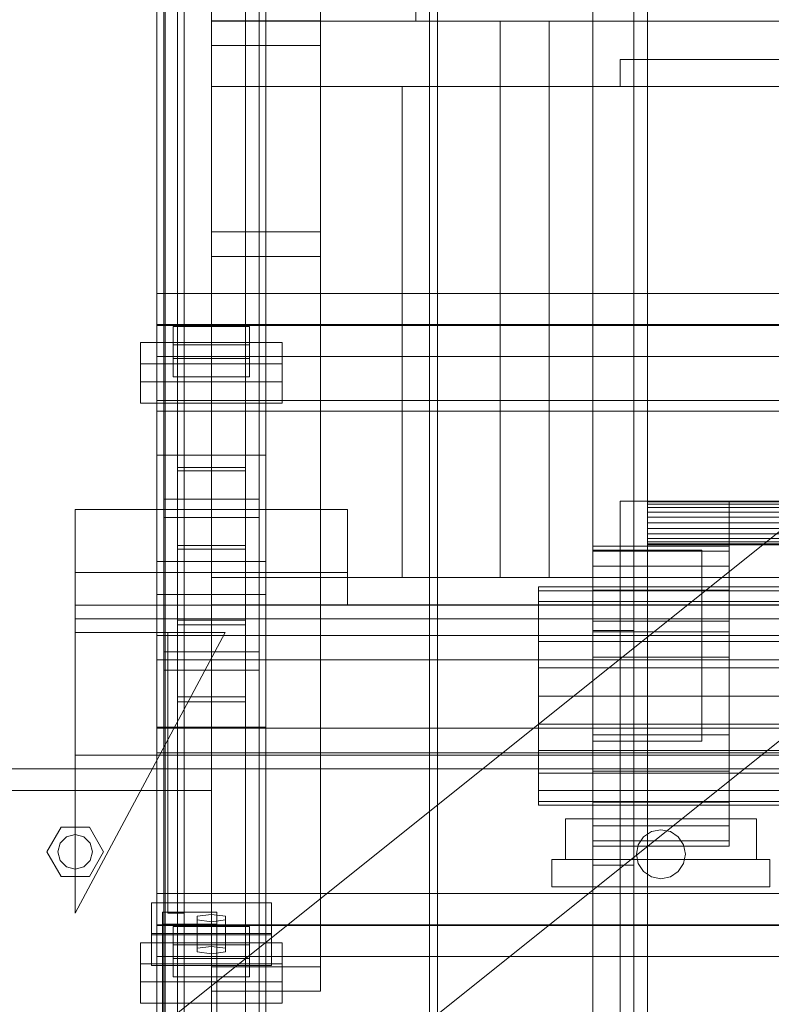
# Model space of a CAD drawing. Header units: millimetres. Extents: x -1970 to 61924, y -58230 to 6847.
# Tile 7 of 256: x -1550 to -1274, y -35097 to -34735. Entities that reach past the tile are written whole.
import ezdxf

# ---------------------------------------------------------------- set-up
doc = ezdxf.new("R2010")
doc.units = ezdxf.units.MM
for name, color, linetype, lineweight in [('COTAS_O', 1, 'Continuous', 0), ('COTAS_P', 1, 'Continuous', 0), ('frontal_briquetadora', 7, 'Continuous', 0), ('frontal_C03', 7, 'Continuous', 0), ('frontal_secador', 7, 'Continuous', 0), ('frontal_tolva', 7, 'Continuous', 0)]:
    doc.layers.add(name, color=color, linetype=linetype, lineweight=lineweight)
doc.dimstyles.new('R19_100', dxfattribs={"dimtxt": 250, "dimasz": 150, "dimexe": 150, "dimexo": 80, "dimgap": 100, "dimtad": 1, "dimtih": 1, "dimtoh": 1, "dimdsep": 46, "dimcen": 0.09, "dimadec": 0, "dimazin": 0, "dimtfac": 1, "dimtdec": 4, "dimtofl": 0, "dimtmove": 0, "dimatfit": 3, "dimfxl": 1, "dimtolj": 1, "dimtzin": 0, "dimarcsym": 0})

# ---------------------------------------------------------------- blocks, each defined once
blk = doc.blocks.new('DIM_R26_43')
at = {"layer": 'COTAS_P'}
for p, q in [((-1750, -34600), (-1600, -34555)), ((2600, -34600), (2450, -34555)), ((-1750, -35500), (-1750, -34600)), ((-1750, -34600), (2600, -34600)), ((-1750, -34600), (-1600, -34645)), ((2600, -34600), (2450, -34645)), ((2600, -35500), (2600, -34600))]:
    blk.add_line(p, q, dxfattribs=at)
blk.add_text('4350 P', height=250, dxfattribs=at).set_placement((425, -34500))
blk = doc.blocks.new('DIM_R26_50')
at = {"layer": 'COTAS_O'}
for p, q in [((-1480, -33670), (-780, -33670)), ((-780, -33670), (-825, -33820)), ((-780, -36000), (-780, -33670)), ((-780, -33670), (-735, -33820)), ((-780, -36000), (-825, -35850)), ((-780, -36000), (-735, -35850)), ((-1480, -36000), (-780, -36000))]:
    blk.add_line(p, q, dxfattribs=at)
blk.add_text('2330 O', height=250, rotation=90, dxfattribs=at).set_placement((-880, -34835))
blk = doc.blocks.new('DIM_R26_51')
at = {"layer": 'COTAS_O'}
for p, q in [((-1480, -35300), (-1330, -35255)), ((490, -35300), (340, -35255)), ((-1480, -36000), (-1480, -35300)), ((-1480, -35300), (490, -35300)), ((-1480, -35300), (-1330, -35345)), ((490, -35300), (340, -35345)), ((490, -36000), (490, -35300))]:
    blk.add_line(p, q, dxfattribs=at)
blk.add_text('1970 O', height=250, dxfattribs=at).set_placement((-495, -35200))
blk = doc.blocks.new('DIM_R26_52')
at = {"layer": 'COTAS_O'}
for p, q in [((-1400, -33000), (-700, -33000)), ((-700, -33000), (-745, -33150)), ((-700, -36000), (-700, -33000)), ((-700, -33000), (-655, -33150)), ((-700, -36000), (-745, -35850)), ((-700, -36000), (-655, -35850)), ((-1400, -36000), (-700, -36000))]:
    blk.add_line(p, q, dxfattribs=at)
blk.add_text('3000 O', height=250, rotation=90, dxfattribs=at).set_placement((-800, -34500))
blk = doc.blocks.new('DIM_R26_53')
at = {"layer": 'COTAS_O'}
for p, q in [((-1400, -35300), (-1250, -35255)), ((1400, -35300), (1250, -35255)), ((-1400, -36000), (-1400, -35300)), ((-1400, -35300), (1400, -35300)), ((-1400, -35300), (-1250, -35345)), ((1400, -35300), (1250, -35345)), ((1400, -36000), (1400, -35300))]:
    blk.add_line(p, q, dxfattribs=at)
blk.add_text('2800 O', height=250, dxfattribs=at).set_placement((0, -35200))

msp = doc.modelspace()

# ---------------------------------------------------------------- linework, layer by layer
at = {"layer": 'frontal_briquetadora'}
for p, q in [((-1480, -34704), (-1480, -34736)), ((-1405, -34724), (-1405, -34736)), ((-1325, -34736), (-1325, -34724)), ((-1405, -34735), (-1405, -34736)), ((-1325, -34736), (-1325, -34735)), ((-1480, -34736), (-570, -34736)), ((-1480, -34760), (-1480, -34736)), ((-1480, -34736), (-460, -34736)), ((-1405, -34736), (-1325, -34736)), ((-1356, -34736), (-1374, -34736)), ((-1374, -34736), (-1374, -34940)), ((-1356, -34736), (-1356, -34940)), ((-1330, -34760), (-1330, -34750)), ((-1330, -34750), (-460, -34750)), ((-1480, -34760), (-500, -34760)), ((-1410, -34760), (-1400, -34760)), ((-1410, -34940), (-1410, -34760)), ((-1400, -34940), (-1400, -34760)), ((-1330, -34760), (-500, -34760)), ((-1480, -35980), (-1480, -34940)), ((-1480, -34940), (-500, -34940)), ((-1410, -34940), (-1400, -34940)), ((-1356, -34940), (-1374, -34940)), ((-1330, -34940), (-500, -34940)), ((-1330, -34950), (-1330, -34940)), ((-1480, -35980), (-1480, -34950)), ((-1480, -34950), (-1330, -34950)), ((-1330, -35980), (-1330, -34950)), ((-1330, -34950), (340, -34950)), ((-1330, -34950), (-320, -34950))]:
    msp.add_line(p, q, dxfattribs=at)
at = {"layer": 'frontal_C03'}
for p, q in [((-1500, -34875.113), (-1500, -32314.944)), ((-1500, -32318.841), (-1500, -34879.011)), ((-1497, -35975), (-1497, -32996.942)), ((-1490, -35975), (-1490, -32996.942)), ((-1497, -35975), (-1497, -33266.434)), ((-1490, -35975), (-1490, -33266.434)), ((-1497, -35975), (-1497, -33805.417)), ((-1490, -35975), (-1490, -33805.417)), ((-1492.5, -34957.413), (-1492.5, -34362.453)), ((-1467.5, -34362.453), (-1467.5, -34957.413)), ((-1492.5, -34983.77), (-1492.5, -34388.81)), ((-1467.5, -34983.77), (-1467.5, -34388.81)), ((-1497, -35975), (-1497, -34411.773)), ((-1490, -35975), (-1490, -34411.773)), ((-1480, -34813.291), (-1480, -34466.384)), ((-1440, -34466.384), (-1440, -34813.291)), ((-1480, -34475.367), (-1480, -34822.274)), ((-1440, -34822.274), (-1440, -34475.367)), ((-1500, -34895.125), (-1500, -34625.634)), ((-1460, -34625.634), (-1460, -34895.125)), ((-1497.5, -34967.223), (-1497.5, -34641.754)), ((-1462.5, -34641.754), (-1462.5, -34967.223)), ((-1497.5, -34973.96), (-1497.5, -34648.492)), ((-1462.5, -34973.96), (-1462.5, -34648.492)), ((-1500, -34934.104), (-1500, -34664.612)), ((-1460, -34934.104), (-1460, -34664.612)), ((-1500, -34946.23), (-1500, -34676.738)), ((-1460, -34676.738), (-1460, -34946.23)), ((-1500, -34994.953), (-1500, -34725.461)), ((-1460, -34994.953), (-1460, -34725.461)), ((-1480, -34744.859), (-1480, -34735.876)), ((-1480, -34735.876), (-1440, -34735.876)), ((-1480, -35082.782), (-1480, -34735.876)), ((-1440, -34735.876), (-1440, -34744.859)), ((-1440, -34735.876), (-1440, -35082.782)), ((-1440, -34744.859), (-1480, -34744.859)), ((-1480, -34744.859), (-1480, -35091.765)), ((-1440, -35091.765), (-1440, -34744.859)), ((-1440, -34813.291), (-1480, -34813.291)), ((-1480, -34813.291), (-1480, -34822.274)), ((-1440, -34822.274), (-1440, -34813.291)), ((-1480, -34822.274), (-1440, -34822.274)), ((-1500, -34847.273), (-1500, -34835.865)), ((-1500, -34835.865), (1500, -34835.865)), ((-1500, -34847.558), (-1500, -34835.865)), ((1500, -34847.273), (-1500, -34847.273)), ((-1500, -34847.273), (-1500, -34858.967)), ((1500, -34847.558), (-1500, -34847.558)), ((-1500, -34847.558), (-1500, -34858.967)), ((-1494, -34854.682), (-1494, -34847.945)), ((-1494, -34847.945), (-1466, -34847.945)), ((-1494, -34859.638), (-1494, -34847.945)), ((-1466, -34847.945), (-1466, -34854.682)), ((-1466, -34847.945), (-1466, -34859.638)), ((-1506, -34868.245), (-1506, -34853.872)), ((-1506, -34853.872), (-1454, -34853.872)), ((-1506, -34861.667), (-1506, -34853.872)), ((-1454, -34853.872), (-1454, -34868.245)), ((-1454, -34853.872), (-1454, -34861.667)), ((-1466, -34854.682), (-1494, -34854.682)), ((-1494, -34854.682), (-1494, -34866.376)), ((-1466, -34866.376), (-1466, -34854.682)), ((-1454, -34861.667), (-1506, -34861.667)), ((-1506, -34861.667), (-1506, -34876.04)), ((-1500, -34858.967), (1500, -34858.967)), ((-1466, -34859.638), (-1494, -34859.638)), ((-1494, -34859.638), (-1494, -34866.376)), ((-1466, -34866.376), (-1466, -34859.638)), ((-1454, -34876.04), (-1454, -34861.667)), ((-1454, -34868.245), (-1506, -34868.245)), ((-1506, -34868.245), (-1506, -34876.04)), ((-1494, -34866.376), (-1466, -34866.376)), ((-1454, -34876.04), (-1454, -34868.245)), ((-1506, -34876.04), (-1454, -34876.04)), ((-1270, -34875.113), (-1500, -34875.113)), ((-1500, -34875.113), (-1500, -34879.011)), ((-1500, -34879.011), (-1270, -34879.011)), ((-1460, -34895.125), (-1500, -34895.125)), ((-1500, -34895.125), (-1500, -34934.104)), ((-1500, -35164.617), (-1500, -34895.125)), ((-1460, -34934.104), (-1460, -34895.125)), ((-1460, -34895.125), (-1460, -35164.617)), ((-1492.5, -34929.599), (-1492.5, -34899.63)), ((-1492.5, -34899.63), (-1467.5, -34899.63)), ((-1492.5, -34899.63), (-1492.5, -34955.607)), ((-1467.5, -34900.942), (-1492.5, -34900.942)), ((-1492.5, -34900.942), (-1492.5, -34928.287)), ((-1492.5, -35404.303), (-1492.5, -34900.942)), ((-1467.5, -34899.63), (-1467.5, -34929.599)), ((-1467.5, -34955.607), (-1467.5, -34899.63)), ((-1467.5, -34928.287), (-1467.5, -34900.942)), ((-1467.5, -34900.942), (-1467.5, -35404.303)), ((-1497.5, -34917.983), (-1497.5, -34911.246)), ((-1497.5, -34911.246), (-1462.5, -34911.246)), ((-1497.5, -35236.714), (-1497.5, -34911.246)), ((-1462.5, -34911.246), (-1462.5, -34917.983)), ((-1462.5, -34911.246), (-1462.5, -35236.714)), ((-1530, -34938.129), (-1530, -34915.082)), ((-1530, -34915.082), (-1430, -34915.082)), ((-1530, -34950.129), (-1530, -34915.082)), ((-1430, -34915.082), (-1430, -34938.129)), ((-1430, -34915.082), (-1430, -34950.129)), ((-1462.5, -34917.983), (-1497.5, -34917.983)), ((-1497.5, -35243.452), (-1497.5, -34917.983)), ((-1462.5, -35243.452), (-1462.5, -34917.983)), ((-1492.5, -34928.287), (-1467.5, -34928.287)), ((-1492.5, -35431.648), (-1492.5, -34928.287)), ((-1467.5, -34929.599), (-1492.5, -34929.599)), ((-1492.5, -34929.599), (-1492.5, -34985.576)), ((-1467.5, -35431.648), (-1467.5, -34928.287)), ((-1467.5, -34929.599), (-1467.5, -34985.576)), ((-1500, -34934.104), (-1460, -34934.104)), ((-1500, -35203.595), (-1500, -34934.104)), ((-1460, -35203.595), (-1460, -34934.104)), ((-1430, -34938.129), (-1530, -34938.129)), ((-1530, -34938.129), (-1530, -34950.129)), ((-1430, -34950.129), (-1430, -34938.129)), ((-1460, -34946.23), (-1500, -34946.23)), ((-1500, -34946.23), (-1500, -34994.953)), ((-1500, -35215.722), (-1500, -34946.23)), ((-1460, -34994.953), (-1460, -34946.23)), ((-1460, -34946.23), (-1460, -35215.722)), ((-1530, -34950.129), (-1530, -34955.129)), ((1530, -34950.129), (-1530, -34950.129)), ((-1530, -34950.129), (-1430, -34950.129)), ((1530, -34955.129), (-1530, -34955.129)), ((-1530, -34955.129), (-1530, -35005.129)), ((-1467.5, -34955.607), (-1492.5, -34955.607)), ((-1492.5, -34955.607), (-1492.5, -34985.576)), ((-1467.5, -34985.576), (-1467.5, -34955.607)), ((-1492.5, -34983.77), (-1492.5, -34957.413)), ((-1492.5, -34957.413), (-1467.5, -34957.413)), ((-1467.5, -34957.413), (-1467.5, -34983.77)), ((-1530, -35063.129), (-1475, -34960.129)), ((-1475, -34960.129), (-1530, -34960.129)), ((-1530, -34960.129), (-1530, -35063.129)), ((-1500, -34970.211), (-1500, -34961.228)), ((-1500, -34961.228), (1500, -34961.228)), ((-1500, -34995.334), (-1500, -34961.228)), ((-1496, -35063.129), (-1496, -34960.129)), ((-1496, -34960.129), (-1490, -34960.129)), ((-1490, -35063.129), (-1490, -34960.129)), ((-1462.5, -34967.223), (-1497.5, -34967.223)), ((-1497.5, -34967.223), (-1497.5, -34973.96)), ((-1462.5, -34973.96), (-1462.5, -34967.223)), ((1500, -34970.211), (-1500, -34970.211)), ((-1500, -34970.211), (-1500, -35004.317)), ((-1497.5, -34973.96), (-1462.5, -34973.96)), ((-1467.5, -34983.77), (-1492.5, -34983.77)), ((-1492.5, -34985.576), (-1467.5, -34985.576)), ((-1500, -34994.953), (-1460, -34994.953)), ((-1500, -35264.444), (-1500, -34994.953)), ((1500, -34995.334), (-1500, -34995.334)), ((-1500, -34995.334), (-1500, -35004.317)), ((-1460, -35264.444), (-1460, -34994.953)), ((-1530, -35005.129), (-1530, -35010.129)), ((1530, -35005.129), (-1530, -35005.129)), ((-1500, -35004.317), (1500, -35004.317)), ((-1580, -35010.129), (-1480, -35010.129)), ((1530, -35010.129), (-1530, -35010.129)), ((-1480, -35018.129), (-1480, -35010.129)), ((-1580, -35018.129), (-1480, -35018.129)), ((-1563, -35018.129), (-1497, -35018.129)), ((-1497, -35018.129), (-1490, -35018.129)), ((-1497, -35975), (-1497, -35018.129)), ((-1490, -35975), (-1490, -35018.129)), ((-1540.4, -35040.629), (-1535.2, -35031.622)), ((-1535.543, -35037.429), (-1533.2, -35035.086)), ((-1535.2, -35031.622), (-1524.8, -35031.622)), ((-1533.2, -35035.086), (-1530, -35034.229)), ((-1530, -35034.229), (-1526.8, -35035.086)), ((-1526.8, -35035.086), (-1524.457, -35037.429)), ((-1524.8, -35031.622), (-1519.6, -35040.629)), ((-1536.4, -35040.629), (-1535.543, -35037.429)), ((-1524.457, -35037.429), (-1523.6, -35040.629)), ((-1535.2, -35049.635), (-1540.4, -35040.629)), ((-1535.543, -35043.829), (-1536.4, -35040.629)), ((-1519.6, -35040.629), (-1524.8, -35049.635)), ((-1523.6, -35040.629), (-1524.457, -35043.829)), ((-1533.2, -35046.171), (-1535.543, -35043.829)), ((-1524.457, -35043.829), (-1526.8, -35046.171)), ((-1530, -35047.029), (-1533.2, -35046.171)), ((-1526.8, -35046.171), (-1530, -35047.029)), ((-1524.8, -35049.635), (-1535.2, -35049.635)), ((-1500, -35067.358), (-1500, -35055.95)), ((-1500, -35055.95), (1500, -35055.95)), ((-1500, -35067.643), (-1500, -35055.95)), ((-1502, -35070.566), (-1502, -35059.337)), ((-1502, -35059.337), (-1458, -35059.337)), ((-1502, -35071.031), (-1502, -35059.337)), ((-1458, -35059.337), (-1458, -35070.566)), ((-1458, -35059.337), (-1458, -35071.031)), ((-1498, -35067.197), (-1498, -35062.706)), ((-1498, -35062.706), (-1478, -35062.706)), ((-1498, -35123.512), (-1498, -35062.706)), ((-1490, -35063.129), (-1496, -35063.129)), ((-1480, -35063.604), (-1485.196, -35064.278)), ((-1474.804, -35064.278), (-1480, -35063.604)), ((-1480, -35075.298), (-1480, -35063.604)), ((-1478, -35062.706), (-1478, -35067.197)), ((-1478, -35062.706), (-1478, -35123.512)), ((1500, -35067.358), (-1500, -35067.358)), ((-1500, -35067.358), (-1500, -35079.051)), ((-1478, -35067.197), (-1498, -35067.197)), ((-1498, -35067.197), (-1498, -35128.003)), ((-1485.196, -35064.278), (-1485.196, -35065.625)), ((-1485.196, -35075.971), (-1485.196, -35064.278)), ((-1485.196, -35065.625), (-1480, -35066.299)), ((-1485.196, -35077.319), (-1485.196, -35065.625)), ((-1480, -35066.299), (-1474.804, -35065.625)), ((-1480, -35066.299), (-1480, -35077.992)), ((-1478, -35128.003), (-1478, -35067.197)), ((-1474.804, -35065.625), (-1474.804, -35064.278)), ((-1474.804, -35075.971), (-1474.804, -35064.278)), ((-1474.804, -35077.319), (-1474.804, -35065.625)), ((-1458, -35070.566), (-1502, -35070.566)), ((-1502, -35070.566), (-1502, -35082.259)), ((-1458, -35071.031), (-1502, -35071.031)), ((-1502, -35071.031), (-1502, -35082.259)), ((1500, -35067.643), (-1500, -35067.643)), ((-1500, -35067.643), (-1500, -35079.051)), ((-1494, -35074.767), (-1494, -35068.03)), ((-1494, -35068.03), (-1466, -35068.03)), ((-1494, -35079.723), (-1494, -35068.03)), ((-1466, -35068.03), (-1466, -35074.767)), ((-1466, -35068.03), (-1466, -35079.723)), ((-1458, -35082.259), (-1458, -35070.566)), ((-1458, -35082.259), (-1458, -35071.031)), ((-1506, -35088.329), (-1506, -35073.956)), ((-1506, -35073.956), (-1454, -35073.956)), ((-1506, -35081.752), (-1506, -35073.956)), ((-1466, -35074.767), (-1494, -35074.767)), ((-1494, -35074.767), (-1494, -35086.46)), ((-1466, -35086.46), (-1466, -35074.767)), ((-1454, -35073.956), (-1454, -35088.329)), ((-1454, -35073.956), (-1454, -35081.752)), ((-1485.196, -35075.971), (-1480, -35075.298)), ((-1485.196, -35077.319), (-1485.196, -35075.971)), ((-1480, -35077.992), (-1485.196, -35077.319)), ((-1480, -35075.298), (-1474.804, -35075.971)), ((-1474.804, -35077.319), (-1480, -35077.992)), ((-1474.804, -35075.971), (-1474.804, -35077.319)), ((-1454, -35081.752), (-1506, -35081.752)), ((-1506, -35081.752), (-1506, -35096.125)), ((-1500, -35079.051), (1500, -35079.051)), ((-1466, -35079.723), (-1494, -35079.723)), ((-1494, -35079.723), (-1494, -35086.46)), ((-1466, -35086.46), (-1466, -35079.723)), ((-1454, -35096.125), (-1454, -35081.752)), ((-1502, -35082.259), (-1458, -35082.259)), ((-1440, -35082.782), (-1480, -35082.782)), ((-1480, -35082.782), (-1480, -35091.765)), ((-1440, -35091.765), (-1440, -35082.782)), ((-1454, -35088.329), (-1506, -35088.329)), ((-1506, -35088.329), (-1506, -35096.125)), ((-1494, -35086.46), (-1466, -35086.46)), ((-1454, -35096.125), (-1454, -35088.329)), ((-1480, -35091.765), (-1440, -35091.765)), ((-1506, -35096.125), (-1454, -35096.125))]:
    msp.add_line(p, q, dxfattribs=at)
at = {"layer": 'frontal_secador'}
for p, q in [((-1400, -36000), (-1400, -33000)), ((-1340, -36000), (-1340, -33000)), ((-1400, -36000), (-1400, -33075)), ((-1400, -35590), (-1400, -33075)), ((-1400, -35940), (-1400, -33075)), ((-1397, -35940), (-1397, -33075)), ((-1325, -36000), (-1325, -33075)), ((-1325, -35590), (-1325, -33075)), ((-1325, -35980), (-1325, -33075)), ((-1320, -35980), (-1320, -33075)), ((-1400, -36000), (-1400, -33250)), ((-1325, -35200), (-1325, -34550)), ((-1320, -35200), (-1320, -34550)), ((-1400, -35100), (-1400, -34650)), ((-1330, -34912), (-1290, -34912)), ((-1330, -34940), (-1330, -34912)), ((-1320, -34912.273), (-1320, -34912)), ((1320, -34912), (-1320, -34912)), ((-1320, -34913.072), (-1320, -34912.273)), ((1320, -34912.273), (-1320, -34912.273)), ((-1290, -34940), (-1290, -34912)), ((-1320, -34914.343), (-1320, -34913.072)), ((1320, -34913.072), (-1320, -34913.072)), ((-1320, -34916), (-1320, -34914.343)), ((1320, -34914.343), (-1320, -34914.343)), ((-1320, -34917.929), (-1320, -34916)), ((1320, -34916), (-1320, -34916)), ((-1320, -34920), (-1320, -34917.929)), ((1320, -34917.929), (-1320, -34917.929)), ((-1320, -34920), (-1320, -34922.071)), ((-1320, -34920), (1320, -34920)), ((-1320, -34922.071), (-1320, -34924)), ((1320, -34922.071), (-1320, -34922.071)), ((-1320, -34924), (-1320, -34925.657)), ((1320, -34924), (-1320, -34924)), ((-1320, -34925.657), (-1320, -34926.928)), ((1320, -34925.657), (-1320, -34925.657)), ((-1340, -34930.374), (-1340, -34928.5)), ((-1290, -34928.5), (-1340, -34928.5)), ((-1340, -34930), (-1300, -34930)), ((-1340, -34960), (-1340, -34930)), ((-1340, -34935.869), (-1340, -34930.374)), ((-1290, -34930.374), (-1340, -34930.374)), ((-1320, -34926.928), (-1320, -34927.727)), ((1320, -34926.928), (-1320, -34926.928)), ((-1320, -34927.727), (-1320, -34928)), ((1320, -34927.727), (-1320, -34927.727)), ((1320, -34928), (-1320, -34928)), ((-1300, -34960), (-1300, -34930)), ((-1290, -34930.374), (-1290, -34928.5)), ((-1290, -34935.869), (-1290, -34930.374)), ((-1340, -34944.609), (-1340, -34935.869)), ((-1290, -34935.869), (-1340, -34935.869)), ((-1290, -34944.609), (-1290, -34935.869)), ((-1330, -34940), (-1290, -34940)), ((-1330, -34960), (-1330, -34940)), ((-1290, -34960), (-1290, -34940)), ((-1360, -34944.863), (-1360, -34943.5)), ((1360, -34943.5), (-1360, -34943.5)), ((-1340, -34956), (-1340, -34944.609)), ((-1290, -34944.609), (-1340, -34944.609)), ((-1290, -34956), (-1290, -34944.609)), ((-1360, -34948.859), (-1360, -34944.863)), ((1360, -34944.863), (-1360, -34944.863)), ((-1360, -34955.216), (-1360, -34948.859)), ((1360, -34948.859), (-1360, -34948.859)), ((-1360, -34963.5), (-1360, -34955.216)), ((1360, -34955.216), (-1360, -34955.216)), ((-1340, -34969.265), (-1340, -34956)), ((-1290, -34956), (-1340, -34956)), ((-1290, -34969.265), (-1290, -34956)), ((-1340, -34959.5), (-1325, -34959.5)), ((-1340, -35045.5), (-1340, -34959.5)), ((-1340, -34960), (-1300, -34960)), ((-1340, -35000), (-1340, -34960)), ((-1330, -34960), (-1290, -34960)), ((-1325, -35045.5), (-1325, -34959.5)), ((-1300, -35000), (-1300, -34960)), ((-1360, -34973.147), (-1360, -34963.5)), ((1360, -34963.5), (-1360, -34963.5)), ((-1340, -34983.5), (-1340, -34969.265)), ((-1290, -34969.265), (-1340, -34969.265)), ((-1290, -34983.5), (-1290, -34969.265)), ((-1360, -34983.5), (-1360, -34973.147)), ((1360, -34973.147), (-1360, -34973.147)), ((-1360, -34983.5), (-1360, -34993.853)), ((-1360, -34983.5), (1360, -34983.5)), ((-1340, -34983.5), (-1340, -34997.735)), ((-1340, -34983.5), (-1290, -34983.5)), ((-1290, -34997.735), (-1290, -34983.5)), ((-1360, -34993.853), (-1360, -35003.5)), ((1360, -34993.853), (-1360, -34993.853)), ((-1340, -34997.735), (-1340, -35011)), ((-1290, -34997.735), (-1340, -34997.735)), ((-1290, -34997.735), (-1290, -35011)), ((-1340, -35000), (-1300, -35000)), ((-1360, -35003.5), (-1360, -35011.784)), ((1360, -35003.5), (-1360, -35003.5)), ((-1360, -35011.784), (-1360, -35018.141)), ((1360, -35011.784), (-1360, -35011.784)), ((-1340, -35011), (-1340, -35022.391)), ((-1290, -35011), (-1340, -35011)), ((-1290, -35011), (-1290, -35022.391)), ((-1360, -35018.141), (-1360, -35022.137)), ((1360, -35018.141), (-1360, -35018.141)), ((-1360, -35022.137), (-1360, -35023.5)), ((1360, -35022.137), (-1360, -35022.137)), ((1360, -35023.5), (-1360, -35023.5)), ((-1340, -35022.391), (-1340, -35031.131)), ((-1290, -35022.391), (-1340, -35022.391)), ((-1290, -35022.391), (-1290, -35031.131)), ((-1350, -35028.5), (-1280, -35028.5)), ((-1350, -35043.5), (-1350, -35028.5)), ((-1340, -35031.131), (-1340, -35036.626)), ((-1290, -35031.131), (-1340, -35031.131)), ((-1290, -35031.131), (-1290, -35036.626)), ((-1280, -35043.5), (-1280, -35028.5)), ((-1321.364, -35035.136), (-1318.444, -35033.185)), ((-1318.444, -35033.185), (-1315, -35032.5)), ((-1315, -35032.5), (-1311.556, -35033.185)), ((-1311.556, -35033.185), (-1308.636, -35035.136)), ((-1340, -35036.626), (-1340, -35038.5)), ((-1290, -35036.626), (-1340, -35036.626)), ((-1290, -35038.5), (-1340, -35038.5)), ((-1324, -35041.5), (-1323.315, -35038.056)), ((-1323.315, -35038.056), (-1321.364, -35035.136)), ((-1308.636, -35035.136), (-1306.685, -35038.056)), ((-1306.685, -35038.056), (-1306, -35041.5)), ((-1290, -35036.626), (-1290, -35038.5)), ((-1323.315, -35044.944), (-1324, -35041.5)), ((-1306, -35041.5), (-1306.685, -35044.944)), ((-1355, -35043.5), (-1275, -35043.5)), ((-1355, -35053.5), (-1355, -35043.5)), ((-1350, -35043.5), (-1280, -35043.5)), ((-1340, -35045.5), (-1325, -35045.5)), ((-1321.364, -35047.864), (-1323.315, -35044.944)), ((-1306.685, -35044.944), (-1308.636, -35047.864)), ((-1275, -35053.5), (-1275, -35043.5)), ((-1318.444, -35049.815), (-1321.364, -35047.864)), ((-1308.636, -35047.864), (-1311.556, -35049.815)), ((-1315, -35050.5), (-1318.444, -35049.815)), ((-1311.556, -35049.815), (-1315, -35050.5)), ((-1355, -35053.5), (-1275, -35053.5))]:
    msp.add_line(p, q, dxfattribs=at)
at = {"layer": 'frontal_tolva'}
for p, q in [((-1763.733, -35316.567), (-716.733, -34479.567)), ((-1726.267, -35363.433), (-679.267, -34526.433))]:
    msp.add_line(p, q, dxfattribs=at)

# ---------------------------------------------------------------- dimensions: what is measured, and where the dimension line sits
at = {"layer": 'COTAS_O'}
for p1, p2, distance, picture, middle in [((-1400, -36000), (-1400, -33000), -700, 'DIM_R26_52', (-700, -34500)), ((-1480, -36000), (-1480, -33670), -700, 'DIM_R26_50', (-780, -34835)), ((-1480, -36000), (490, -36000), 700, 'DIM_R26_51', (-495, -35300)), ((-1400, -36000), (1400, -36000), 700, 'DIM_R26_53', (0, -35300))]:
    dim = msp.add_aligned_dim(p1=p1, p2=p2, distance=distance, text='<> O', dimstyle='R19_100', dxfattribs=at)
    dim.commit()
    dim.dimension.update_dxf_attribs({"geometry": picture, "text_midpoint": middle})
at = {"layer": 'COTAS_P'}
dim = msp.add_aligned_dim(p1=(-1750, -35500), p2=(2600, -35500), distance=900, text='<> P', dimstyle='R19_100', dxfattribs=at)
dim.commit()
dim.dimension.update_dxf_attribs({"geometry": 'DIM_R26_43', "text_midpoint": (425, -34600)})

doc.saveas('drawing.dxf')
